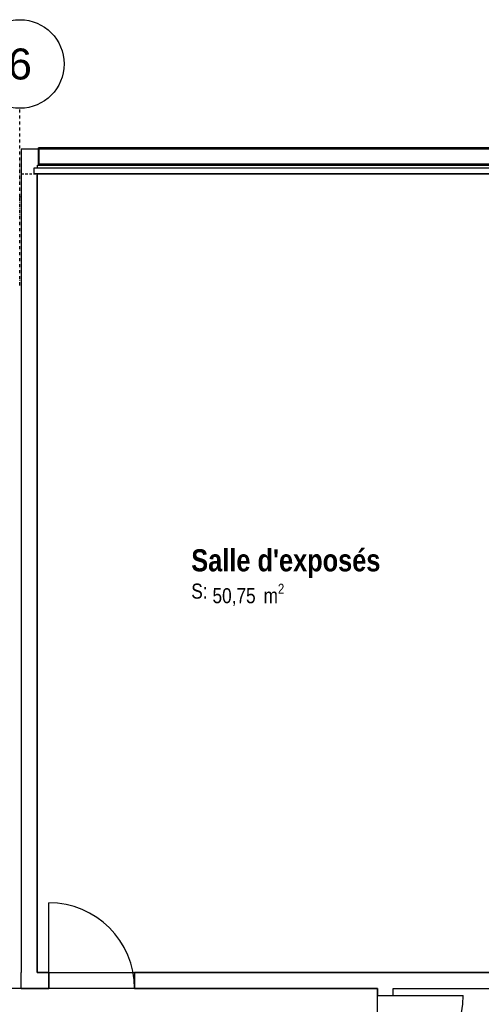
# Model space of a CAD drawing. Extents: x -24342 to 73038, y -9656 to 30949.
# Tile 114 of 170: x 3027 to 3549, y 9034 to 10146. Entities that reach past the tile are written whole.
import ezdxf
from ezdxf.enums import TextEntityAlignment as Align

# ---------------------------------------------------------------- set-up
doc = ezdxf.new("R2010")
doc.units = 0
for name, pattern in [('21.0032_xref_r+1_02_pro$0$Points tirets', [670.277762, 352.777767, -176.388884, 0, -141.111112]), ('21.0032_xref_r+1_02_pro$0$Tirets', [458.610928, 282.222247, -176.388681]), ('ACAD_ISO12W100', [21, 12, -3, 0, -3, 0, -3])]:
    doc.linetypes.add(name, pattern=pattern)
for name, color, linetype in [('0_XREF', 250, 'Continuous'), ('21.0032_xref_r+1_02_pro$0$02-01 File _ Axe.Construction', 251, 'Continuous'), ('21.0032_xref_r+1_02_pro$0$A-AREA-____-OTLN.Modèle IFC', 251, 'Continuous'), ('21.0032_xref_r+1_02_pro$0$A-GLAZ-____-OTLN.Modèle IFC', 251, 'Continuous'), ('21.0032_xref_r+1_02_pro$0$A-WALL-____-OTLN.Modèle IFC', 251, 'Continuous'), ('21.0032_xref_r+1_02_pro$0$Marques de Zone ARCHICAD', 251, 'Continuous'), ('21.0032_xref_r+1_02_pro$0$Portes ARCHICAD', 251, 'Continuous')]:
    doc.layers.add(name, color=color, linetype=linetype)
doc.styles.add('21.0032_xref_r+1_02_pro$0$STYLE_GENERE_1', font='ARIALNB.TTF')
doc.styles.add('21.0032_xref_r+1_02_pro$0$STYLE_GENERE_2', font='ARIALN.TTF')
doc.styles.add('21.0032_xref_r+1_02_pro$0$STYLE_GENERE_5', font='arial.ttf')

# ---------------------------------------------------------------- blocks, each defined once
blk = doc.blocks.new('21.0032_xref_r+1_02_pro$0$Salle d_exposés_SAR_17_1', base_point=(33283, -4790))
at = {"layer": '21.0032_xref_r+1_02_pro$0$Marques de Zone ARCHICAD', "ltscale": 0.1, "insert": (32447, -4908), "char_height": 170, "attachment_point": 1, "style": '21.0032_xref_r+1_02_pro$0$STYLE_GENERE_2'}
blk.add_mtext('\\A1;\\pt0,100;50,75{\\H0.66x;\\S^  ;} m{\\H0.66x;\\S2^  ;}', dxfattribs=at)
at = {"layer": '21.0032_xref_r+1_02_pro$0$Marques de Zone ARCHICAD', "ltscale": 0.1}
for tag, height, style, p in [('DUMMY_849', 250, '21.0032_xref_r+1_02_pro$0$STYLE_GENERE_1', (34358, -4444)), ('ROOM_NAME', 250, '21.0032_xref_r+1_02_pro$0$STYLE_GENERE_1', (32207, -4518)), ('calculatedAreaCode', 170, '21.0032_xref_r+1_02_pro$0$STYLE_GENERE_2', (32207, -4906))]:
    blk.add_attdef(tag, text='', height=height, dxfattribs=dict(at, style=style)).set_placement(p, align=Align.TOP_LEFT)
blk = doc.blocks.new('21.0032_xref_r+1_02_pro$0$Mur_11_1', base_point=(30285, -140))
at = {"layer": '21.0032_xref_r+1_02_pro$0$A-WALL-____-OTLN.Modèle IFC', "linetype": 'Continuous', "ltscale": 0.1, "flags": 128}
for points in [[(36380, 0), (30285, 0)], [(30285, 0), (30285, -280)], [(36380, -280), (36380, 0)], [(30465, -280), (36100, -280)]]:
    blk.add_lwpolyline(points, dxfattribs=at)
blk = doc.blocks.new('21.0032_xref_r+1_02_pro$0$Porte (Mur) 76[1]_1')
at = {"layer": '21.0032_xref_r+1_02_pro$0$Portes ARCHICAD', "linetype": 'Continuous', "ltscale": 0.1}
blk.add_line((30596, -9480), (30596, -8510), dxfattribs=at)
blk.add_arc((30596, -9480), 970, 0, 90, dxfattribs=at)
blk = doc.blocks.new('21.0032_xref_r+1_02_pro$0$Mur_12_1', base_point=(36100, -9390))
at = {"layer": '21.0032_xref_r+1_02_pro$0$A-WALL-____-OTLN.Modèle IFC', "linetype": 'Continuous', "ltscale": 0.1}
for p, q in [((30596, -9300), (30596, -9480)), ((31566, -9300), (31566, -9480))]:
    blk.add_line(p, q, dxfattribs=at)
at = {"layer": '21.0032_xref_r+1_02_pro$0$A-WALL-____-OTLN.Modèle IFC', "linetype": 'Continuous', "ltscale": 0.1, "flags": 128}
for points in [[(30285, -9480), (30285, -9300)], [(30596, -9300), (30465, -9300)], [(36100, -9300), (31566, -9300)], [(36100, -9300), (36100, -9480)], [(30285, -9480), (30596, -9480)], [(31566, -9480), (34310, -9480)], [(34490, -9480), (36100, -9480)]]:
    blk.add_lwpolyline(points, dxfattribs=at)
at = {"layer": '21.0032_xref_r+1_02_pro$0$Portes ARCHICAD', "linetype": 'Continuous', "ltscale": 0.1}
blk.add_blockref('21.0032_xref_r+1_02_pro$0$Porte (Mur) 76[1]_1', (0, 0), dxfattribs=at)
blk = doc.blocks.new('21.0032_xref_r+1_02_pro$0$Mur_13_1', base_point=(30375, -9390))
at = {"layer": '21.0032_xref_r+1_02_pro$0$A-WALL-____-OTLN.Modèle IFC', "linetype": 'Continuous', "ltscale": 0.1, "flags": 128}
for points in [[(30285, -280), (30285, -9300)], [(30465, -9300), (30465, -280)]]:
    blk.add_lwpolyline(points, dxfattribs=at)
blk = doc.blocks.new('21.0032_xref_r+1_02_pro$0$Porte (Mur) 97[21]_1')
at = {"layer": '21.0032_xref_r+1_02_pro$0$Portes ARCHICAD', "linetype": 'Continuous', "ltscale": 0.1}
blk.add_line((34310.256086, -9558.420061), (35280.256086, -9558.420061), dxfattribs=at)
blk.add_arc((34310.256086, -9558.420061), 970, 270, 0, dxfattribs=at)
blk = doc.blocks.new('21.0032_xref_r+1_02_pro$0$Mur_42_1', base_point=(34400, -9390))
at = {"layer": '21.0032_xref_r+1_02_pro$0$A-WALL-____-OTLN.Modèle IFC', "linetype": 'Continuous', "ltscale": 0.1}
for p, q in [((34310, -9558), (34490, -9558)), ((34310, -10528), (34490, -10528))]:
    blk.add_line(p, q, dxfattribs=at)
at = {"layer": '21.0032_xref_r+1_02_pro$0$A-WALL-____-OTLN.Modèle IFC', "linetype": 'Continuous', "ltscale": 0.1, "flags": 128}
for points in [[(34310, -9480), (34310, -9558)], [(34490, -9558), (34490, -9480)], [(34310, -10528), (34310, -10700)], [(34490, -10620), (34490, -10528)], [(34490, -10800), (34310, -10800)], [(34490, -10800), (34490, -10800)]]:
    blk.add_lwpolyline(points, dxfattribs=at)
at = {"layer": '21.0032_xref_r+1_02_pro$0$Portes ARCHICAD', "linetype": 'Continuous', "ltscale": 0.1}
blk.add_blockref('21.0032_xref_r+1_02_pro$0$Porte (Mur) 97[21]_1', (0, 0), dxfattribs=at)
blk = doc.blocks.new('21.0032_xref_r+1_02_pro$0$Mur_172_1', base_point=(36240, -140))
at = {"layer": '21.0032_xref_r+1_02_pro$0$A-WALL-____-OTLN.Modèle IFC', "linetype": '21.0032_xref_r+1_02_pro$0$Tirets', "ltscale": 0.1, "flags": 128}
for points in [[(36100, 0), (30285, 0)], [(30285, 0), (30285, -280)], [(30285, -280), (36100, -280)]]:
    blk.add_lwpolyline(points, dxfattribs=at)
blk = doc.blocks.new('21.0032_xref_r+1_02_pro$0$Elément Modèle 8[186]_1', base_point=(30430, 360))
at = {"layer": '21.0032_xref_r+1_02_pro$0$A-GLAZ-____-OTLN.Modèle IFC', "linetype": 'Continuous', "ltscale": 0.1}
for p, q in [((30480, 14), (30480, 15)), ((30485, 15), (30480, 15)), ((30480, 11), (30480, 14)), ((30485, 14), (30480, 14)), ((30480, -170), (30480, 11)), ((30485, 15), (30485, 14)), ((35895, 15), (30485, 15)), ((30485, 14), (30485, 11)), ((30485, 11), (30485, -170)), ((35895, 14), (35895, 15)), ((35900, 15), (35895, 15)), ((35895, 11), (35895, 14)), ((35900, 14), (35895, 14)), ((35895, -170), (35895, 11)), ((35900, 15), (35900, 14)), ((35900, 14), (35900, 11)), ((35900, 11), (35900, -170)), ((30430, -280), (30430, -210)), ((30430, -210), (35950, -210)), ((30470, -210), (30470, -180)), ((30470, -180), (35910, -180)), ((30480, -180), (30480, -170)), ((35900, -170), (30480, -170)), ((35900, -170), (35900, -180)), ((35910, -180), (35910, -210)), ((35950, -210), (35950, -280)), ((35950, -280), (30430, -280)), ((35860, -280), (35860, -298)), ((35860, -298), (35863, -300)), ((35863, -300), (35879, -300)), ((35870, -295), (35870, -280)), ((35879, -295), (35870, -295)), ((35879, -295), (35883, -295)), ((35883, -300), (35879, -300)), ((35883, -295), (35885, -295)), ((35883, -300), (35883, -295)), ((35885, -300), (35883, -300)), ((35885, -295), (35885, -300))]:
    blk.add_line(p, q, dxfattribs=at)
blk = doc.blocks.new('21.0032_xref_r+1_02_pro$0$Marque grille standard[787]_1', base_point=(30270, -31547))
at = {"layer": '21.0032_xref_r+1_02_pro$0$02-01 File _ Axe.Construction', "linetype": '21.0032_xref_r+1_02_pro$0$Points tirets', "ltscale": 0.1}
for p, q in [((30270, -538), (30270, 462)), ((30270, -1538), (30270, -538))]:
    blk.add_line(p, q, dxfattribs=at)
at = {"layer": '21.0032_xref_r+1_02_pro$0$02-01 File _ Axe.Construction', "linetype": 'Continuous', "ltscale": 0.1}
blk.add_circle((30270, 962), 500, dxfattribs=at)
at = {"layer": '21.0032_xref_r+1_02_pro$0$02-01 File _ Axe.Construction', "linetype": '21.0032_xref_r+1_02_pro$0$Points tirets', "ltscale": 0.1}
blk.add_point((30270, -538), dxfattribs=at)
blk.add_point((30270, -538), dxfattribs=at)
at = {"layer": '21.0032_xref_r+1_02_pro$0$02-01 File _ Axe.Construction', "ltscale": 0.1, "style": '21.0032_xref_r+1_02_pro$0$STYLE_GENERE_5'}
for tag, p in [('AC_MarkerText_1_1', (30270, 1137)), ('AC_MarkerText_1_0', (30270, -31872))]:
    blk.add_attdef(tag, text='', height=350, rotation=360, dxfattribs=at).set_placement(p, align=Align.TOP_CENTER)
blk = doc.blocks.new('21.0032_xref_r+1_02_pro')
at = {"layer": '21.0032_xref_r+1_02_pro$0$A-AREA-____-OTLN.Modèle IFC', "linetype": 'Continuous', "ltscale": 0.1, "flags": 128}
for points in [[(3046.5, -28), (3046.5, -930), (3610, -930), (3610, -28)], [(3037.5, -948), (3017.5, -948), (1819, -948), (1576, -948), (1576, -1061.8), (1576, -1070), (1859, -1070), (1859, -1098), (1989, -1098), (2119, -1098), (2119, -1070), (2454, -1070), (2816.5, -1070), (2816.5, -1098), (3019, -1098), (3028.5, -1098), (3036, -1098), (3173.5, -1098), (3173.5, -1070), (3431, -1070), (3431, -948)]]:
    blk.add_lwpolyline(points, close=True, dxfattribs=at)
at = {"layer": '21.0032_xref_r+1_02_pro$0$02-01 File _ Axe.Construction', "linetype": 'Continuous', "ltscale": 0.1}
ref = blk.add_blockref('21.0032_xref_r+1_02_pro$0$Marque grille standard[787]_1', (3027, -3154.7), dxfattribs=dict(at, xscale=0.1, yscale=0.1, zscale=0.1))
ref.add_attrib('AC_MarkerText_1_1', '6', dxfattribs={"height": 35, "style": '21.0032_xref_r+1_02_pro$0$STYLE_GENERE_5'}).set_placement((3027, 113.7), align=Align.TOP_CENTER)
at = {"layer": '21.0032_xref_r+1_02_pro$0$A-AREA-____-OTLN.Modèle IFC', "linetype": 'Continuous', "ltscale": 0.1, "xscale": 0.1, "yscale": 0.1, "zscale": 0.1}
blk.add_blockref('21.0032_xref_r+1_02_pro$0$Salle d_exposés_SAR_17_1', (3328.3, -479), dxfattribs=at).add_auto_attribs({'ROOM_NAME': "Salle d'exposés", 'calculatedAreaCode': 'S: '})
at = {"layer": '21.0032_xref_r+1_02_pro$0$A-GLAZ-____-OTLN.Modèle IFC', "linetype": 'Continuous', "ltscale": 0.1, "xscale": 0.1, "yscale": 0.1, "zscale": 0.1}
blk.add_blockref('21.0032_xref_r+1_02_pro$0$Elément Modèle 8[186]_1', (3043, 36), dxfattribs=at)
at = {"layer": '21.0032_xref_r+1_02_pro$0$A-WALL-____-OTLN.Modèle IFC', "ltscale": 0.1, "xscale": 0.1, "yscale": 0.1, "zscale": 0.1}
for name, p in [('21.0032_xref_r+1_02_pro$0$Mur_11_1', (3028.5, -14)), ('21.0032_xref_r+1_02_pro$0$Mur_172_1', (3624, -14)), ('21.0032_xref_r+1_02_pro$0$Mur_13_1', (3037.5, -939)), ('21.0032_xref_r+1_02_pro$0$Mur_12_1', (3610, -939)), ('21.0032_xref_r+1_02_pro$0$Mur_42_1', (3440, -939))]:
    blk.add_blockref(name, p, dxfattribs=at)

msp = doc.modelspace()

# ---------------------------------------------------------------- block references
at = {"layer": '0_XREF', "linetype": 'ACAD_ISO12W100'}
msp.add_blockref('21.0032_xref_r+1_02_pro', (0, 10000), dxfattribs=at)

doc.saveas('drawing.dxf')
